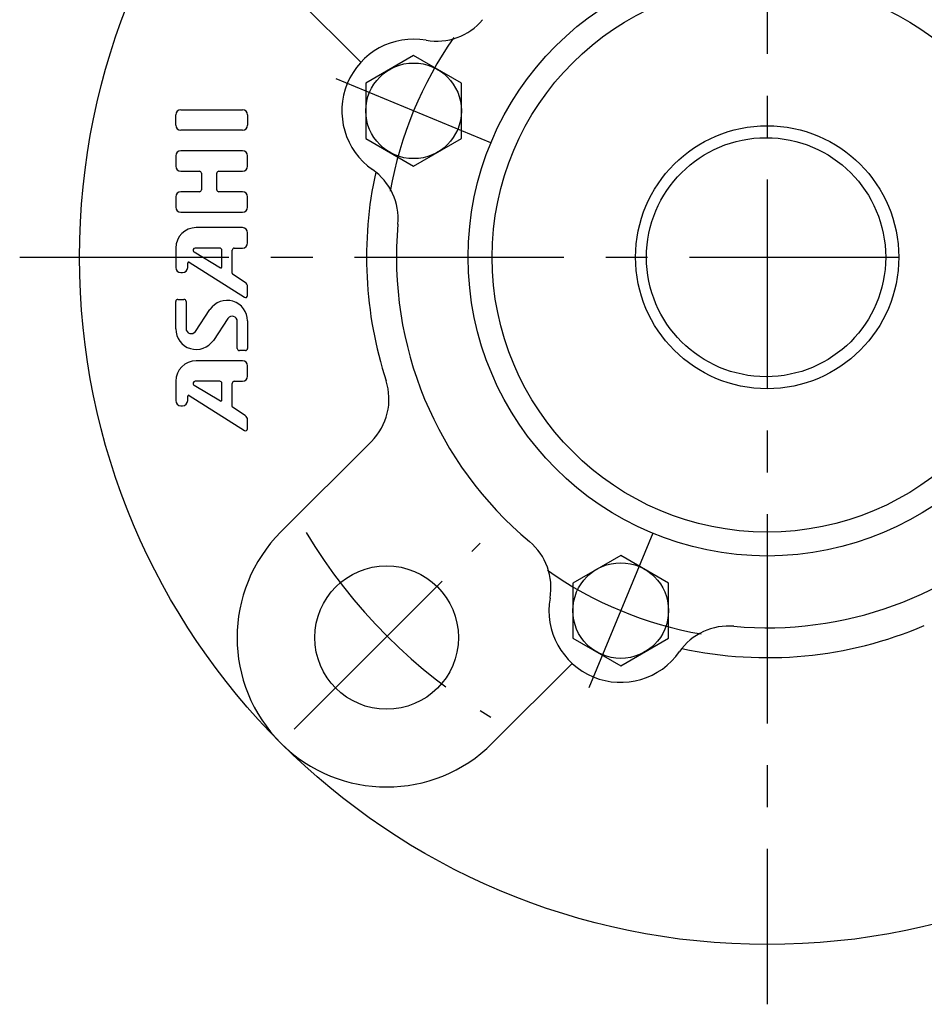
# Model space of a CAD drawing. Extents: x -62 to 144, y -62 to 144.
# Tile 1 of 9: x -62 to 13, y -62 to 20. Entities that reach past the tile are written whole.
import ezdxf

# ---------------------------------------------------------------- set-up
doc = ezdxf.new("R2010")
doc.units = 0
doc.header["$LTSCALE"] = 14
doc.linetypes.add('CENTER', pattern=[2, 1.25, -0.25, 0.25, -0.25])
doc.layers.get('0').update_dxf_attribs({"linetype": 'CONTINUOUS'})
doc.layers.add('1', color=3, linetype='CONTINUOUS')
doc.layers.add('CENTER', color=1, linetype='CENTER')

msp = doc.modelspace()

# ---------------------------------------------------------------- linework, layer by layer
for p, q in [((-40.659, 22.981), (-33.983, 16.305)), ((-29.564, 16.865), (-33.564, 14.555)), ((-25.564, 14.555), (-29.564, 16.865)), ((-33.564, 14.555), (-33.564, 9.936)), ((-25.564, 9.936), (-25.564, 14.555)), ((-33.564, 9.936), (-29.564, 7.627)), ((-29.564, 7.627), (-25.564, 9.936)), ((-40.659, -22.981), (-33.088, -15.41)), ((-12.246, -24.945), (-16.246, -27.255)), ((-8.246, -27.255), (-12.246, -24.945)), ((-16.246, -27.255), (-16.246, -31.874)), ((-8.246, -31.874), (-8.246, -27.255)), ((-16.246, -31.874), (-12.246, -34.183)), ((-12.246, -34.183), (-8.246, -31.874)), ((-22.981, -40.659), (-16.305, -33.983))]:
    msp.add_line(p, q)
for centre, radius in [((0, 0), 57.5), ((0, 0), 25), ((0, 0), 23), ((-29.564, 12.246), 4), ((0, 0), 11), ((-0.089, 0), 10), ((-31.82, -31.82), 6), ((-12.246, -29.564), 4)]:
    msp.add_circle(centre, radius)
for centre, radius, start, end in [((-27.632, 23.075), 5, 259.88553, 320.13582), ((-29.564, 12.246), 6, 79.88553, 235.11447), ((0, 0), 33.5, 167.71541, 197.96431), ((-35.855, 3.223), 5, 354.86418, 55.11447), ((0, 0), 31, 174.86418, 230.13582), ((0, 0), 31, 264.86418, 5.13582), ((-36.623, -11.874), 5, 315, 17.96431), ((-31.82, -31.82), 12.5, 135, 315), ((-23.075, -27.632), 5, 349.88553, 50.13582), ((-12.246, -29.564), 6, 169.88553, 325.11447), ((-3.223, -35.855), 5, 84.86418, 145.11447), ((0, 0), 33.5, 257.71541, 293.09095)]:
    msp.add_arc(centre, radius, start, end)
at = {"layer": '1'}
for p, q in [((-49.449, 11.047), (-49.449, 11.905)), ((-49.021, 12.333), (-43.878, 12.333)), ((-43.449, 11.905), (-43.449, 11.047)), ((-43.878, 10.619), (-49.021, 10.619)), ((-49.449, 8.476), (-49.449, 7.619)), ((-43.878, 8.905), (-49.021, 8.905)), ((-43.449, 7.619), (-43.449, 8.476)), ((-49.021, 7.19), (-47.478, 7.19)), ((-47.306, 7.019), (-47.306, 5.647)), ((-46.021, 5.647), (-46.021, 7.019)), ((-45.849, 7.19), (-43.878, 7.19)), ((-49.449, 5.047), (-49.449, 4.19)), ((-47.478, 5.476), (-49.021, 5.476)), ((-43.878, 5.476), (-45.849, 5.476)), ((-43.449, 4.19), (-43.449, 5.047)), ((-49.021, 3.762), (-43.878, 3.762)), ((-43.878, 2.476), (-47.735, 2.476)), ((-43.449, 1.19), (-43.449, 2.047)), ((-49.449, 0.762), (-49.449, -0.858)), ((-47.918, 0.443), (-45.722, -0.875)), ((-45.763, 0.762), (-47.83, 0.762)), ((-45.592, -0.801), (-45.592, 0.59)), ((-44.735, -1.335), (-44.735, 0.59)), ((-44.563, 0.762), (-43.878, 0.762)), ((-48.454, -0.858), (-48.454, -0.495)), ((-48.322, -0.423), (-43.713, -3.356)), ((-49.021, -1.287), (-48.882, -1.287)), ((-43.64, -2.111), (-44.697, -1.407)), ((-43.449, -3.212), (-43.449, -2.468)), ((-49.449, -6.005), (-49.449, -3.695)), ((-49.278, -3.524), (-48.763, -3.524)), ((-48.592, -3.695), (-48.592, -5.966)), ((-47.807, -6.203), (-46.59, -4.378)), ((-45.091, -5.13), (-46.308, -6.956)), ((-44.306, -7.638), (-44.306, -5.368)), ((-43.449, -5.329), (-43.449, -7.638)), ((-43.621, -7.81), (-44.135, -7.81)), ((-43.878, -8.667), (-47.735, -8.667)), ((-43.449, -9.953), (-43.449, -9.095)), ((-49.449, -10.381), (-49.449, -12.001)), ((-47.918, -10.7), (-45.722, -12.018)), ((-45.763, -10.381), (-47.83, -10.381)), ((-45.592, -11.944), (-45.592, -10.553)), ((-44.735, -12.478), (-44.735, -10.553)), ((-44.563, -10.381), (-43.878, -10.381)), ((-48.454, -12.001), (-48.454, -11.638)), ((-48.322, -11.566), (-43.713, -14.499)), ((-49.025, -12.43), (-48.887, -12.43)), ((-43.639, -13.254), (-44.695, -12.549)), ((-43.448, -14.355), (-43.448, -13.61))]:
    msp.add_line(p, q, dxfattribs=at)
for centre, radius, start, end in [((-49.021, 11.905), 0.429, 90, 180), ((-43.878, 11.905), 0.429, 0, 90), ((-49.021, 11.047), 0.429, 180, 270), ((-43.878, 11.047), 0.429, 270, 0), ((-49.021, 8.476), 0.429, 90, 180), ((-43.878, 8.476), 0.429, 0, 90), ((-49.021, 7.619), 0.429, 180, 270), ((-43.878, 7.619), 0.429, 270, 0), ((-47.478, 7.019), 0.171, 0, 90), ((-45.849, 7.019), 0.171, 90, 180), ((-49.021, 5.047), 0.429, 90, 180), ((-47.478, 5.647), 0.171, 270, 0), ((-45.849, 5.647), 0.171, 180, 270), ((-43.878, 5.047), 0.429, 0, 90), ((-49.021, 4.19), 0.429, 180, 270), ((-43.878, 4.19), 0.429, 270, 0), ((-47.735, 0.762), 1.714, 90, 180), ((-43.878, 2.047), 0.429, 0, 90), ((-43.878, 1.19), 0.429, 270, 0), ((-47.83, 0.59), 0.171, 90, 239.03624), ((-45.763, 0.59), 0.171, 0, 90), ((-44.563, 0.59), 0.171, 90, 180), ((-48.368, -0.495), 0.0857, 57.52881, 180), ((-45.678, -0.801), 0.0857, 239.03624, 0), ((-49.021, -0.858), 0.429, 180, 270), ((-48.882, -0.858), 0.429, 270, 0), ((-44.649, -1.335), 0.0857, 180, 236.30993), ((-43.878, -2.468), 0.429, 0, 56.30993), ((-43.621, -3.212), 0.171, 237.52881, 0), ((-49.278, -3.695), 0.171, 90, 180), ((-48.763, -3.695), 0.171, 0, 90), ((-45.163, -5.329), 1.714, 0, 146.30993), ((-44.735, -5.368), 0.429, 0, 146.30993), ((-47.735, -6.005), 1.714, 180, 326.30993), ((-48.163, -5.966), 0.429, 180, 326.30993), ((-44.135, -7.638), 0.171, 180, 270), ((-43.621, -7.638), 0.171, 270, 0), ((-47.735, -10.381), 1.714, 90, 180), ((-43.878, -9.095), 0.429, 0, 90), ((-47.83, -10.553), 0.171, 90, 239.03624), ((-45.763, -10.553), 0.171, 0, 90), ((-44.563, -10.553), 0.171, 90, 180), ((-43.878, -9.953), 0.429, 270, 0), ((-49.021, -12.001), 0.429, 180, 270), ((-48.882, -12.001), 0.429, 270, 0), ((-48.368, -11.638), 0.0857, 57.52881, 180), ((-45.678, -11.944), 0.0857, 239.03624, 0), ((-44.648, -12.478), 0.0857, 180, 236.30993), ((-43.876, -13.61), 0.429, 0, 56.30993), ((-43.621, -14.355), 0.171, 237.52881, 0)]:
    msp.add_arc(centre, radius, start, end, dxfattribs=at)
at = {"layer": 'CENTER'}
for p, q in [((0, 62.5), (0, -62.5)), ((-23.097, 9.567), (-36.031, 14.925)), ((-62.5, 0), (62.5, 0)), ((-9.567, -23.097), (-14.925, -36.031)), ((-39.55, -39.481), (-23.993, -23.925))]:
    msp.add_line(p, q, dxfattribs=at)
for centre, radius, start, end in [((0, 0), 32, 144.94142, 170.05858), ((0.048, 0.117), 45, 210.95926, 239.04074), ((0, 0), 32, 234.94142, 260.05858)]:
    msp.add_arc(centre, radius, start, end, dxfattribs=at)

doc.saveas('drawing.dxf')
